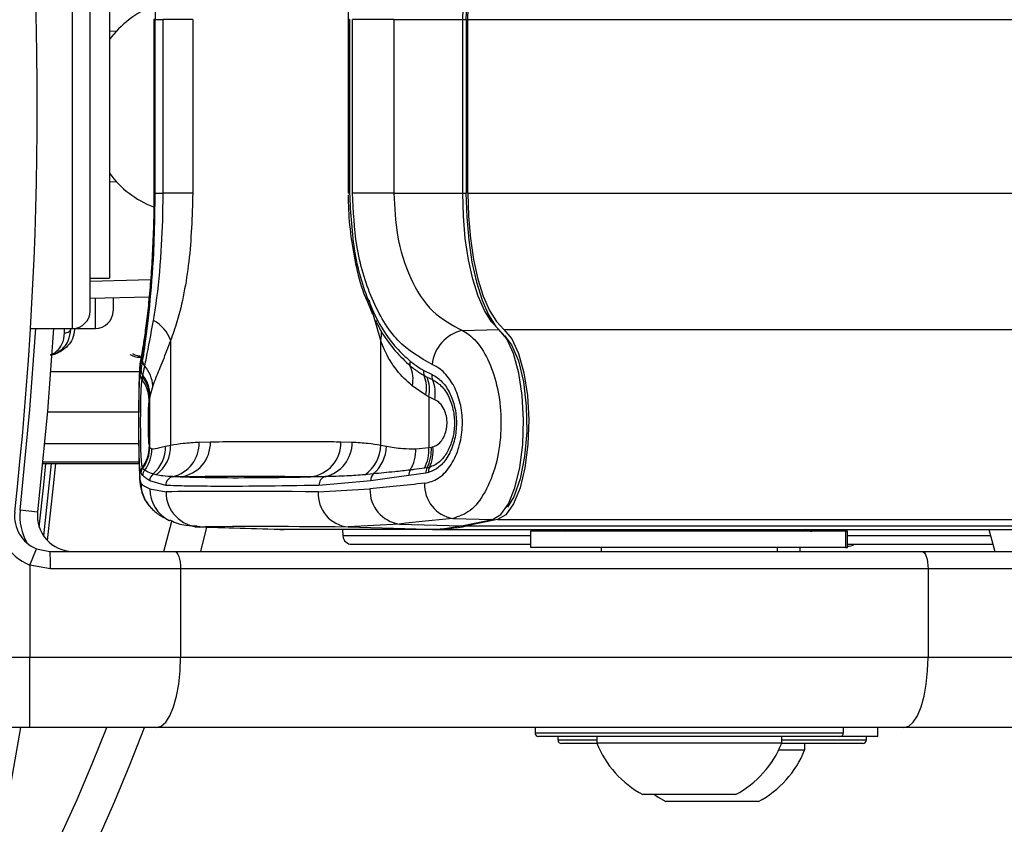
# Model space of a CAD drawing. Header units: millimetres. Extents: x 2436 to 18395, y 146 to 15846.
# Tile 29 of 45: x 3311 to 3423, y 12264 to 12356. Entities that reach past the tile are written whole.
import ezdxf

# ---------------------------------------------------------------- set-up
doc = ezdxf.new("R2010")
doc.units = ezdxf.units.MM
doc.header["$LTSCALE"] = 2
doc.layers.add('COMPONENT_GEOMETRY', color=7, linetype='Continuous')
doc.styles.add('SLDTEXTSTYLE0', font='TXT', dxfattribs={"width": 0.75})
doc.dimstyles.new('SLDDIMSTYLE3', dxfattribs={"dimtxt": 100, "dimasz": 6.604, "dimexe": 0, "dimexo": 0.0625, "dimgap": 25, "dimtad": 0, "dimtih": 1, "dimtoh": 1, "dimdec": 0, "dimrnd": 1e-09, "dimzin": 12, "dimdsep": 46, "dimtxsty": 'SLDTEXTSTYLE0', "dimsah": 1, "dimcen": 0.09, "dimadec": 0, "dimazin": 3, "dimtfac": 1, "dimtdec": 3, "dimtofl": 0, "dimtmove": 0, "dimatfit": 3, "dimfxl": 1, "dimfrac": 2, "dimtolj": 1, "dimtzin": 12, "dimarcsym": 0})

# ---------------------------------------------------------------- blocks, each defined once
blk = doc.blocks.new('_D_5')
at = {"layer": 'COMPONENT_GEOMETRY', "color": 7}
for p, q in [((10064.26, 12285.62), (10064.26, 8269.38)), ((2938.37, 12281.46), (2938.37, 8269.38)), ((6264.3, 8419.76), (6233.83, 8419.76)), ((6233.83, 8419.76), (6233.83, 8261.01)), ((6738.33, 8419.76), (6768.8, 8419.76)), ((6768.8, 8419.76), (6768.8, 8261.01)), ((2938.37, 8275.73), (6183.63, 8275.73)), ((10064.26, 8275.73), (6819, 8275.73)), ((6233.83, 8261.01), (6264.3, 8261.01)), ((6768.8, 8261.01), (6738.33, 8261.01))]:
    blk.add_line(p, q, dxfattribs=at)
for points in [[(2938.37, 8275.73), (2944.97, 8274.72), (2944.97, 8276.75)], [(10064.26, 8275.73), (10057.65, 8276.75), (10057.65, 8274.72)]]:
    blk.add_solid(points, dxfattribs=at)
at = {"layer": 'COMPONENT_GEOMETRY', "color": 7, "char_height": 100, "attachment_point": 1, "style": 'SLDTEXTSTYLE0'}
for s, insert in [('11\'8.27"', (6264.3, 8389.92)), ('3563', (6353.54, 8240.3))]:
    blk.add_mtext(s, dxfattribs=dict(at, insert=insert))

msp = doc.modelspace()

# ---------------------------------------------------------------- linework, layer by layer
at = {"color": 8, "linetype": 'Continuous', "lineweight": 25}
for p, q in [((3317.37, 12320.72), (3317.37, 12371.12)), ((3326.66, 12355.77), (3326.61, 12355.77)), ((3361.65, 12355.77), (3362.06, 12355.77)), ((3362.23, 12355.77), (3431.93, 12355.77)), ((3321.57, 12354.48), (3322.4, 12354.5)), ((3322.4, 12337.34), (3321.57, 12337.36)), ((3326.66, 12336.07), (3326.61, 12336.07)), ((3361.65, 12336.07), (3362.06, 12336.07)), ((3362.23, 12336.07), (3431.93, 12336.07)), ((3319.37, 12326.09), (3326.23, 12326.27)), ((3319.97, 12320.72), (3319.97, 12324.13)), ((3352.34, 12319.36), (3351.05, 12323.94)), ((3316.48, 12320.21), (3316.48, 12320.72)), ((3366.32, 12320.62), (4888.21, 12320.62)), ((3314.88, 12315.84), (3324.97, 12315.84)), ((3314.52, 12311.27), (3324.88, 12311.27)), ((3314.21, 12307.66), (3324.88, 12307.66)), ((3313.99, 12305.4), (3324.92, 12305.4)), ((3324.91, 12305.55), (3314, 12305.55)), ((3365.61, 12299.02), (4888.97, 12299.02)), ((3331.81, 12298.19), (3331.53, 12298.23)), ((3402.32, 12297.72), (3402.33, 12297.92)), ((3369.35, 12297.17), (3348.06, 12297.17)), ((3421.55, 12297.17), (3405.31, 12297.17)), ((3369.85, 12274.82), (3404.85, 12274.82)), ((3372.45, 12274.02), (3376.85, 12274.02)), ((3397.85, 12274.02), (3407.35, 12274.02)), ((3407.35, 12274.02), (3407.45, 12274.02))]:
    msp.add_line(p, q, dxfattribs=at)
at = {"color": 7, "linetype": 'Continuous', "lineweight": 25}
for p, q in [((3319.37, 12322.72), (3319.37, 12369.12)), ((3321.57, 12365.42), (3321.57, 12326.42)), ((3326.61, 12355.77), (3326.61, 12336.07)), ((3326.66, 12355.77), (3326.66, 12336.07)), ((3326.76, 12336.07), (3326.76, 12355.77)), ((3326.76, 12355.77), (3327.65, 12355.77)), ((3331.02, 12355.77), (3327.65, 12355.77)), ((3327.65, 12336.07), (3327.65, 12355.77)), ((3331.02, 12355.77), (3331.02, 12336.07)), ((3348.65, 12355.77), (3348.65, 12336.07)), ((3348.8, 12355.77), (3348.65, 12355.77)), ((3348.8, 12355.77), (3348.8, 12336.07)), ((3349.14, 12336.07), (3349.14, 12355.77)), ((3353.83, 12355.77), (3349.14, 12355.77)), ((3353.83, 12355.77), (3361.65, 12355.77)), ((3353.83, 12355.77), (3353.83, 12336.07)), ((3361.65, 12336.07), (3361.65, 12355.77)), ((3362.06, 12336.07), (3362.06, 12355.77)), ((3362.23, 12336.07), (3362.23, 12355.77)), ((3326.6, 12336.07), (3326.6, 12335.22)), ((3326.76, 12336.07), (3327.65, 12336.07)), ((3331.02, 12336.07), (3327.65, 12336.07)), ((3348.8, 12336.07), (3348.65, 12336.07)), ((3353.83, 12336.07), (3349.14, 12336.07)), ((3353.83, 12336.07), (3361.65, 12336.07)), ((3319.37, 12326.42), (3321.57, 12326.42)), ((3326.06, 12324.29), (3319.37, 12324.12)), ((3321.97, 12324.19), (3321.97, 12322.72)), ((3350.75, 12323.92), (3351.41, 12322.33)), ((3312.61, 12320.72), (3317.37, 12320.72)), ((3317.37, 12320.72), (3319.97, 12320.72)), ((3361.61, 12320.49), (3365.75, 12320.6)), ((3328.5, 12319.36), (3328.5, 12307.49)), ((3352.34, 12307.49), (3352.34, 12319.36)), ((3325.06, 12315.48), (3325.15, 12315.95)), ((3357.23, 12315.95), (3358.17, 12315.48)), ((3325.26, 12314.91), (3325.32, 12315.21)), ((3325.32, 12315.21), (3325.36, 12315.39)), ((3357.27, 12315.39), (3357.6, 12315.21)), ((3357.6, 12315.21), (3358.23, 12314.91)), ((3326.48, 12314.21), (3326.17, 12313.16)), ((3357.47, 12313.16), (3355.93, 12314.21)), ((3326.13, 12312.96), (3326.06, 12312.63)), ((3326.17, 12313.16), (3326.13, 12312.96)), ((3326.13, 12307.2), (3326.13, 12312.96)), ((3357.8, 12312.96), (3357.47, 12313.16)), ((3357.8, 12312.96), (3357.8, 12307.2)), ((3358.48, 12312.63), (3357.8, 12312.96)), ((3331.75, 12307.82), (3333.02, 12307.86)), ((3347.83, 12307.86), (3349.1, 12307.82)), ((3326.08, 12307.28), (3326.1, 12307.24)), ((3326.1, 12307.24), (3326.13, 12307.2)), ((3326.13, 12307.2), (3326.38, 12307.07)), ((3327.92, 12307.36), (3328.5, 12307.49)), ((3352.34, 12307.49), (3353, 12307.36)), ((3356.34, 12307.07), (3357.8, 12307.2)), ((3357.8, 12307.2), (3358.09, 12307.24)), ((3313.99, 12305.4), (3324.92, 12305.4)), ((3325.13, 12304.31), (3325.1, 12304.37)), ((3325.35, 12304.04), (3325.13, 12304.31)), ((3325.32, 12304.9), (3325.3, 12304.95)), ((3325.35, 12304.86), (3325.32, 12304.9)), ((3357.47, 12304.31), (3355.54, 12304.04)), ((3357.59, 12304.9), (3357.3, 12304.86)), ((3357.77, 12304.37), (3357.47, 12304.31)), ((3327.95, 12302.91), (3326.13, 12303.43)), ((3326.85, 12304.12), (3326.52, 12304.21)), ((3351.22, 12303.43), (3345.34, 12302.91)), ((3351.5, 12304.21), (3350.53, 12304.12)), ((3326.15, 12302.51), (3327.98, 12302.18)), ((3345.26, 12302.18), (3351.12, 12302.51)), ((3313.41, 12299.86), (3311.42, 12300.08)), ((3327.75, 12295.42), (3328.64, 12298.86)), ((3328.44, 12298.88), (3328.35, 12298.92)), ((3360.53, 12299.16), (3365.03, 12299.04)), ((3361.51, 12298.32), (3365.03, 12299.04)), ((3361.63, 12298.33), (3365.15, 12299.05)), ((3365.61, 12299.02), (3362.09, 12298.31)), ((3331.27, 12298.19), (3340.27, 12297.94)), ((3331.81, 12298.19), (3340.81, 12297.93)), ((3332.58, 12298.16), (3331.89, 12295.42)), ((3340.81, 12297.93), (3357.66, 12297.93)), ((3340.81, 12297.93), (3340.82, 12297.93)), ((3340.82, 12297.93), (3357.67, 12297.93)), ((3358.23, 12297.92), (3341.38, 12297.92)), ((3348.02, 12297.92), (3348.06, 12297.17)), ((3354.47, 12298.52), (3348.66, 12298.19)), ((3348.66, 12298.19), (3357.66, 12297.93)), ((3354.47, 12298.52), (3361.51, 12298.32)), ((3357.66, 12297.93), (3357.67, 12297.93)), ((3358.23, 12297.92), (3752.12, 12297.92)), ((3362.09, 12298.31), (4614.52, 12298.31)), ((3369.35, 12297.72), (3369.35, 12295.87)), ((3405.08, 12297.72), (3369.35, 12297.72)), ((3405.08, 12297.72), (3405.08, 12295.87)), ((3405.31, 12297.72), (3405.08, 12297.72)), ((3405.31, 12295.87), (3405.31, 12297.72)), ((3421.35, 12297.92), (3422.03, 12295.42)), ((3312.53, 12293.86), (3313.29, 12295.71)), ((3313.29, 12295.71), (3314.79, 12295.42)), ((3314.79, 12295.42), (3328.95, 12295.42)), ((3328.95, 12295.42), (3413.77, 12295.42)), ((3349.06, 12296.22), (3369.35, 12296.22)), ((3405.08, 12295.87), (3369.35, 12295.87)), ((3377.35, 12295.87), (3377.35, 12295.42)), ((3377.35, 12295.87), (3377.35, 12295.42)), ((3397.35, 12295.42), (3397.35, 12295.87)), ((3397.35, 12295.42), (3397.35, 12295.87)), ((3399.95, 12295.42), (3399.95, 12295.87)), ((3399.95, 12295.42), (3399.95, 12295.87)), ((3405.08, 12295.87), (3405.31, 12295.87)), ((3405.31, 12296.22), (3421.81, 12296.22)), ((3405.31, 12296.02), (3405.48, 12296.02)), ((3413.77, 12295.42), (3445.35, 12295.42)), ((3314.88, 12293.42), (3312.53, 12293.86)), ((3312.53, 12293.86), (3312.53, 12283.42)), ((3329.64, 12293.42), (3314.88, 12293.42)), ((3329.64, 12293.42), (3329.64, 12283.42)), ((3414.45, 12293.42), (3329.64, 12293.42)), ((3414.45, 12293.42), (3414.45, 12283.42)), ((3447.35, 12293.42), (3414.45, 12293.42)), ((3292.72, 12283.42), (3312.53, 12283.42)), ((3312.53, 12275.42), (3312.53, 12283.42)), ((3312.53, 12283.42), (3329.64, 12283.42)), ((3329.64, 12283.42), (3414.45, 12283.42)), ((3414.45, 12283.42), (3447.35, 12283.42)), ((3312.53, 12275.42), (3292.09, 12275.42)), ((3311.47, 12275.42), (3310.28, 12268.72)), ((3326.9, 12275.42), (3312.53, 12275.42)), ((3411.72, 12275.42), (3326.9, 12275.42)), ((3369.85, 12275.42), (3369.85, 12274.82)), ((3404.85, 12274.82), (3404.85, 12275.42)), ((3408.75, 12274.42), (3408.75, 12275.42)), ((3439.35, 12275.42), (3411.72, 12275.42)), ((3404.45, 12274.42), (3370.25, 12274.42)), ((3372.45, 12274.42), (3372.45, 12274.02)), ((3376.85, 12274.42), (3376.85, 12273.66)), ((3397.85, 12273.66), (3397.85, 12274.42)), ((3408.75, 12274.42), (3404.45, 12274.42)), ((3407.45, 12274.02), (3407.45, 12274.42)), ((3376.87, 12273.62), (3372.85, 12273.62)), ((3383.34, 12273.66), (3376.85, 12273.66)), ((3397.85, 12273.66), (3383.34, 12273.66)), ((3406.95, 12273.62), (3397.84, 12273.62)), ((3400.45, 12272.86), (3400.45, 12273.62)), ((3407.05, 12273.62), (3406.95, 12273.62)), ((3400.45, 12272.86), (3397.5, 12272.86)), ((3385.35, 12267.82), (3382.1, 12267.82)), ((3392.6, 12267.82), (3385.35, 12267.82)), ((3395.2, 12267.02), (3384.7, 12267.02))]:
    msp.add_line(p, q, dxfattribs=at)
at = {"color": 7, "linetype": 'Continuous', "lineweight": 25, "flags": 128}
for points in [[(3366.27, 12371.81), (3365.39, 12370.9), (3364.57, 12369.58), (3363.84, 12367.89), (3363.21, 12365.88), (3362.7, 12363.6), (3362.33, 12361.11), (3362.1, 12358.47), (3362.02, 12355.77)], [(3361.65, 12355.77), (3361.72, 12358.37), (3361.94, 12360.91), (3362.3, 12363.31), (3362.79, 12365.51), (3363.4, 12367.45), (3364.11, 12369.08), (3364.9, 12370.35), (3365.75, 12371.23)], [(3362.23, 12355.77), (3362.31, 12358.37), (3362.53, 12360.91), (3362.89, 12363.31), (3363.37, 12365.5), (3363.98, 12367.44), (3364.69, 12369.07), (3365.48, 12370.34), (3366.32, 12371.22)], [(3365.75, 12320.6), (3364.9, 12321.49), (3364.11, 12322.76), (3363.4, 12324.38), (3362.79, 12326.32), (3362.3, 12328.52), (3361.94, 12330.92), (3361.72, 12333.46), (3361.65, 12336.07)], [(3362.02, 12336.07), (3362.1, 12333.37), (3362.33, 12330.73), (3362.7, 12328.24), (3363.21, 12325.96), (3363.84, 12323.95), (3364.57, 12322.26), (3365.39, 12320.94), (3366.27, 12320.02)], [(3362.23, 12336.07), (3362.31, 12333.47), (3362.53, 12330.93), (3362.89, 12328.53), (3363.37, 12326.33), (3363.98, 12324.4), (3364.69, 12322.77), (3365.48, 12321.5), (3366.32, 12320.62)], [(3315.2, 12320.72), (3314.53, 12311.34), (3313.41, 12299.86)], [(3365.03, 12299.04), (3365.97, 12299.59), (3366.84, 12300.81), (3367.58, 12302.63), (3368.13, 12304.93), (3368.46, 12307.56), (3368.55, 12310.34), (3368.4, 12313.1), (3368.01, 12315.66), (3367.41, 12317.86), (3366.64, 12319.54), (3365.75, 12320.6)], [(3366.32, 12320.62), (3367.22, 12319.55), (3367.99, 12317.87), (3368.59, 12315.67), (3368.98, 12313.11), (3369.14, 12310.34), (3369.04, 12307.55), (3368.71, 12304.92), (3368.16, 12302.62), (3367.42, 12300.8), (3366.55, 12299.57), (3365.61, 12299.02)], [(3366.37, 12319.94), (3367.19, 12318.88), (3367.97, 12317.05), (3368.54, 12314.66), (3368.86, 12311.9), (3368.91, 12309), (3368.67, 12306.17), (3368.18, 12303.64), (3367.46, 12301.61), (3366.73, 12300.42)], [(3315.43, 12305.4), (3315.18, 12302.86), (3314.5, 12296.65)], [(3365.03, 12299.04), (3365.14, 12299.05), (3365.15, 12299.05)], [(3340.27, 12297.94), (3340.32, 12297.94), (3340.81, 12297.93)], [(3340.56, 12297.94), (3340.9, 12297.92), (3341.38, 12297.92)], [(3361.51, 12298.32), (3361.62, 12298.33), (3361.63, 12298.33)], [(3328.95, 12295.42), (3329.09, 12295.38), (3329.21, 12295.27), (3329.33, 12295.08), (3329.44, 12294.83), (3329.52, 12294.53), (3329.58, 12294.18), (3329.62, 12293.81), (3329.64, 12293.42)], [(3413.77, 12295.42), (3413.9, 12295.38), (3414.03, 12295.27), (3414.15, 12295.08), (3414.25, 12294.83), (3414.34, 12294.53), (3414.4, 12294.18), (3414.44, 12293.81), (3414.45, 12293.42)], [(3326.9, 12275.42), (3327.43, 12275.57), (3327.95, 12276.03), (3328.42, 12276.77), (3328.83, 12277.76), (3329.17, 12278.97), (3329.43, 12280.36), (3329.58, 12281.86), (3329.64, 12283.42)], [(3411.72, 12275.42), (3412.25, 12275.57), (3412.76, 12276.03), (3413.24, 12276.77), (3413.65, 12277.76), (3413.99, 12278.97), (3414.24, 12280.36), (3414.4, 12281.86), (3414.45, 12283.42)], [(3383.4, 12267.82), (3383.84, 12267.52), (3384.7, 12267.02)]]:
    msp.add_lwpolyline(points, dxfattribs=at)
at = {"color": 8, "linetype": 'Continuous', "lineweight": 25, "flags": 128}
for points in [[(3311.42, 12300.08), (3312.54, 12311.51), (3313.2, 12320.72)], [(3325.15, 12317.47), (3325.12, 12317.34), (3325.06, 12316.63)], [(3313.59, 12298.16), (3314.11, 12302.97), (3314.35, 12305.4)], [(3314.93, 12305.4), (3314.69, 12302.91), (3314.06, 12297.19)]]:
    msp.add_lwpolyline(points, dxfattribs=at)
at = {"color": 7, "linetype": 'Continuous', "lineweight": 25}
for centre, radius, start, end in [((3138.37, 12345.92), 200, 20.6403, 339.3597), ((3138.37, 12345.92), 196, 21.0814, 338.9186), ((2897.37, 12345.92), 416, 353.6435, 6.3565), ((3330.33, 12347.19), 10.8, 110.2456, 144.2476), ((3330.34, 12344.65), 10.8, 215.7573, 249.4644), ((3317.37, 12322.72), 2, 270, 0), ((3319.97, 12322.72), 2, 270, 0), ((3324.59, 12317.96), 4.16, 19.6054, 61.688), ((3362.58, 12316.17), 4.43, 102.6278, 174.0575), ((3326.21, 12317.05), 0.88, 182.7165, 223.1051), ((3356.49, 12316.75), 0.844, 162.3381, 201.082), ((3326.02, 12315.49), 0.956, 180.9557, 217.681), ((3326.08, 12315.97), 0.931, 181.4592, 218.7259), ((3322.69, 12313.97), 3.8, 3.6769, 40.756), ((3352.45, 12314.99), 3.56, 347.3347, 24.1434), ((3358.17, 12315.74), 0.963, 167.1635, 200.9779), ((3359.17, 12315.29), 1.02, 169.6659, 202.2291), ((3322.22, 12312.57), 3.84, 1.0211, 37.5529), ((3322.34, 12312.87), 3.79, 1.355, 38.1297), ((3322.38, 12313.04), 3.79, 1.6769, 38.2828), ((3353.66, 12313.94), 3.89, 348.3816, 21.9102), ((3353.93, 12313.75), 3.95, 348.5328, 21.7505), ((3354.45, 12313.34), 4.09, 350.0855, 22.5815), ((3327.84, 12307.7), 3.91, 283.336, 1.7955), ((3329.12, 12307.75), 3.9, 277.0599, 1.6248), ((3343.92, 12307.76), 3.91, 277.0682, 1.4615), ((3345.12, 12307.77), 3.98, 283.3036, 0.7839), ((3322.12, 12307.32), 3.96, 323.2992, 359.4022), ((3322.1, 12307.27), 4, 323.7163, 359.6941), ((3322.13, 12307.23), 4, 323.696, 359.6802), ((3322.35, 12307.08), 4.03, 322.8776, 359.8906), ((3323.94, 12307.25), 3.98, 310.2949, 1.5623), ((3324.56, 12307.34), 3.95, 305.4783, 2.1469), ((3348.18, 12307.56), 4.17, 304.3394, 358.96), ((3348.77, 12307.43), 4.22, 310.2603, 358.953), ((3351.85, 12307), 4.49, 328.4107, 0.9367), ((3353.29, 12306.95), 4.52, 332.4752, 3.2679), ((3353.57, 12306.98), 4.53, 332.5648, 3.2842), ((3353.93, 12306.82), 4.36, 334.5903, 5.9893), ((3326.09, 12304.36), 0.988, 143.2348, 179.4199), ((3326.13, 12304.31), 1, 143.6841, 179.6922), ((3326.35, 12304.04), 1, 142.2922, 179.5942), ((3356.65, 12304.11), 1.11, 151.0019, 183.3973), ((3358.6, 12304.38), 1.13, 152.7485, 183.462), ((3358.85, 12304.49), 1.09, 154.8459, 186.2596), ((3327.14, 12303.41), 1.01, 127.8235, 179.3724), ((3328.95, 12302.92), 0.997, 101.8046, 180.2768), ((3346.31, 12302.96), 0.969, 106.0436, 182.931), ((3352.24, 12303.5), 1.03, 135.8742, 183.8856), ((3329.12, 12303.14), 3.98, 179.7687, 225.5582), ((3331.95, 12302.15), 3.97, 179.5192, 267.9277), ((3349.03, 12301.95), 3.78, 176.4085, 264.2924), ((3355.02, 12302.38), 3.9, 178.1364, 261.8878), ((3361.19, 12302.97), 3.87, 177.3411, 260.0469), ((3314.79, 12299.42), 6, 173.6435, 247.9583), ((3314.79, 12299.42), 4, 173.6435, 247.9583), ((3317.39, 12299.42), 4, 173.6435, 270), ((3357.64, 12317.3), 19.37, 270.0406, 281.5141), ((3358.22, 12317.29), 19.37, 270.0406, 281.5141), ((3373.35, 12299.72), 2, 270, 295.8419), ((3349.06, 12297.22), 1, 183, 270), ((3304.15, 12293.92), 10.74, 357.3377, 8.0339), ((3405.48, 12297.02), 1, 270, 306.8699), ((3370.25, 12274.82), 0.4, 180, 270), ((3404.45, 12274.82), 0.4, 270, 0), ((3372.85, 12274.02), 0.4, 180, 270), ((3387.35, 12277.82), 11.29, 201.6102, 242.2991), ((3387.35, 12277.82), 11.29, 297.7009, 338.3898), ((3407.05, 12274.02), 0.4, 270, 0), ((3389.95, 12277.02), 11.29, 297.7009, 338.3898)]:
    msp.add_arc(centre, radius, start, end, dxfattribs=at)
at = {"color": 8, "linetype": 'Continuous', "lineweight": 25}
for centre, radius, start, end in [((3350.12, 12320.06), 2.33, 342.5805, 8.9757), ((3330.11, 12302.47), 3.96, 179.3855, 243.5511), ((3317.39, 12299.42), 6, 173.6435, 210.9415)]:
    msp.add_arc(centre, radius, start, end, dxfattribs=at)
at = {"color": 7, "linetype": 'Continuous', "lineweight": 25}
for centre, major_axis, ratio, start_param, end_param in [((3486.65, 12296), (161.8, -7.72), 0.055046, 3.20426, 3.271131), ((3486.65, 12298.1), (161.8, -3.88), 0.008809, 2.634082, 2.944743), ((3486.65, 12296), (161.8, -0.08), 0.072843, 2.496887, 2.563757), ((3486.65, 12292.02), (157.8, -0.08), 0.07469, 2.496889, 2.563759), ((3486.55, 12294.1), (157.8, -3.88), 0.009032, 2.634093, 2.944754)]:
    msp.add_ellipse(centre, major_axis=major_axis, ratio=ratio, start_param=start_param, end_param=end_param, dxfattribs=at)
for points, knots in [([(3325.33, 12374.83), (3325.41, 12374.35), (3325.65, 12372.76), (3326.14, 12368.83), (3326.65, 12362.68), (3326.72, 12358.07), (3326.76, 12355.77)], [0, 0, 0, 0, 0.129083, 0.424338, 0.712561, 1, 1, 1, 1]), ([(3350.86, 12368.17), (3350.68, 12367.75), (3350.08, 12366.34), (3349.4, 12363.58), (3348.83, 12360.02), (3348.65, 12357.36), (3348.66, 12355.93), (3348.66, 12355.74)], [0, 0, 0, 0, 0.117044, 0.399431, 0.67868, 0.955415, 1, 1, 1, 1]), ([(3326.66, 12336.07), (3326.62, 12333.85), (3326.55, 12329.39), (3326.07, 12323.49), (3325.48, 12318.85), (3325.2, 12317.38), (3325.06, 12316.63)], [0, 0, 0, 0, 0.246039, 0.493344, 0.74369, 1, 1, 1, 1]), ([(3325.33, 12317.01), (3325.41, 12317.49), (3325.65, 12319.07), (3326.14, 12323.01), (3326.65, 12329.16), (3326.72, 12333.77), (3326.76, 12336.07)], [0, 0, 0, 0, 0.129083, 0.424338, 0.712561, 1, 1, 1, 1]), ([(3326.56, 12321.62), (3326.66, 12322.25), (3327.03, 12324.56), (3327.48, 12329.12), (3327.64, 12333.55), (3327.65, 12335.77), (3327.65, 12336.07)], [0, 0, 0, 0, 0.159037, 0.579884, 0.943274, 1, 1, 1, 1]), ([(3331.02, 12336.07), (3330.94, 12333.43), (3330.81, 12329.49), (3330.04, 12324.69), (3329.33, 12321.66), (3328.75, 12320.04), (3328.5, 12319.36)], [0, 0, 0, 0, 0.419372, 0.626845, 0.841167, 1, 1, 1, 1]), ([(3348.66, 12335.87), (3348.66, 12335.6), (3348.66, 12334.16), (3348.87, 12331.5), (3349.45, 12328.04), (3350.09, 12325.46), (3350.63, 12324.2), (3350.75, 12323.92)], [0, 0, 0, 0, 0.064396, 0.339046, 0.627603, 0.917108, 1, 1, 1, 1]), ([(3348.8, 12336.07), (3348.92, 12333.77), (3349.16, 12329.16), (3351.06, 12323), (3353.41, 12319.07), (3355.16, 12317.49), (3355.69, 12317.01)], [0, 0, 0, 0, 0.287424, 0.575721, 0.870977, 1, 1, 1, 1]), ([(3358.17, 12316.63), (3356.82, 12317.4), (3354.13, 12318.94), (3351.22, 12323.83), (3349.45, 12329.77), (3349.24, 12334.06), (3349.14, 12336.07)], [0, 0, 0, 0, 0.2632036, 0.5247273, 0.7771853, 1, 1, 1, 1]), ([(3353.83, 12336.07), (3353.91, 12334.46), (3354.08, 12331.02), (3355.6, 12326.26), (3358.1, 12322.33), (3360.44, 12321.11), (3361.61, 12320.49)], [0, 0, 0, 0, 0.223488, 0.476086, 0.737075, 1, 1, 1, 1]), ([(3326.6, 12335.22), (3326.6, 12334.87), (3326.6, 12333.37), (3326.51, 12330.77), (3326.34, 12327.57), (3326.11, 12324.63), (3325.84, 12322.07), (3325.56, 12319.93), (3325.33, 12318.44), (3325.18, 12317.64), (3325.15, 12317.48), (3325.15, 12317.47)], [0, 0, 0, 0, 0.04159, 0.176505, 0.312002, 0.447567, 0.584438, 0.721928, 0.860453, 0.982697, 1, 1, 1, 1]), ([(3325.57, 12316.45), (3325.63, 12316.76), (3325.9, 12318.07), (3326.27, 12320.09), (3326.56, 12321.62)], [0, 0, 0, 0, 0.238761, 1, 1, 1, 1]), ([(3351.76, 12321.62), (3351.99, 12321.15), (3353.06, 12319.02), (3354.55, 12317.57), (3355.7, 12316.45)], [0, 0, 0, 0, 0.222458, 1, 1, 1, 1]), ([(3314.88, 12317.69), (3314.91, 12317.7), (3315.21, 12317.74), (3315.77, 12318.03), (3316.44, 12318.57), (3317.02, 12319.46), (3317.11, 12320.18), (3317.17, 12320.62)], [0, 0, 0, 0, 0.019593, 0.174111, 0.402339, 0.637038, 1, 1, 1, 1]), ([(3316.48, 12320.21), (3316.57, 12320.22), (3316.75, 12320.23), (3316.99, 12320.35), (3317.12, 12320.49), (3317.16, 12320.59), (3317.17, 12320.62)], [0, 0, 0, 0, 0.279636, 0.559272, 0.838908, 1, 1, 1, 1]), ([(3361.61, 12320.49), (3361.86, 12320.34), (3362.72, 12319.84), (3364.04, 12318.28), (3365.26, 12315.56), (3365.96, 12312.28), (3366.06, 12308.7), (3365.49, 12305.12), (3364.25, 12302.03), (3362.52, 12299.8), (3361.19, 12299.37), (3360.53, 12299.16)], [0, 0, 0, 0, 0.0498264, 0.1675614, 0.2805784, 0.3917808, 0.5052991, 0.624319, 0.7486634, 0.8746042, 1, 1, 1, 1]), ([(3328.5, 12319.36), (3328.2, 12318.56), (3327.58, 12316.93), (3326.89, 12315.32), (3326.59, 12314.51), (3326.48, 12314.21)], [0, 0, 0, 0, 0.379006, 0.768783, 1, 1, 1, 1]), ([(3355.93, 12314.21), (3355.31, 12314.77), (3354.07, 12315.89), (3352.98, 12317.73), (3352.48, 12319), (3352.34, 12319.36)], [0, 0, 0, 0, 0.413547, 0.837804, 1, 1, 1, 1]), ([(3323.89, 12317.77), (3324.11, 12317.66), (3324.48, 12317.47), (3324.92, 12317.45), (3325.1, 12317.44)], [0, 0, 0, 0, 0.582959, 1, 1, 1, 1]), ([(3325.15, 12317.46), (3325.14, 12317.4), (3325.05, 12317.05), (3325, 12316.38), (3324.92, 12315.18), (3324.89, 12313.39), (3324.87, 12311.66), (3324.87, 12310.52), (3324.87, 12310.1)], [0, 0, 0, 0, 0.028997, 0.165908, 0.42672, 0.643868, 0.870704, 1, 1, 1, 1]), ([(3325.06, 12316.63), (3325.03, 12316.35), (3324.95, 12315.81), (3324.9, 12314.07), (3324.88, 12311.92), (3324.87, 12309.6), (3324.88, 12307.4), (3324.91, 12305.49), (3324.97, 12304.03), (3325.05, 12303.31), (3325.12, 12303.19), (3325.14, 12303.15)], [0, 0, 0, 0, 0.126223, 0.251631, 0.371826, 0.485006, 0.594424, 0.705157, 0.821324, 0.944386, 1, 1, 1, 1]), ([(3325.15, 12315.95), (3325.19, 12316.18), (3325.25, 12316.5), (3325.31, 12316.9), (3325.33, 12317.01)], [0, 0, 0, 0, 0.71409, 1, 1, 1, 1]), ([(3355.69, 12317.01), (3356.05, 12316.73), (3356.55, 12316.35), (3357.08, 12316.04), (3357.23, 12315.95)], [0, 0, 0, 0, 0.714143, 1, 1, 1, 1]), ([(3357.33, 12303.15), (3357.85, 12303.28), (3358.87, 12303.54), (3360.23, 12304.94), (3361.21, 12306.89), (3361.67, 12309.17), (3361.59, 12311.45), (3361.03, 12313.53), (3360.07, 12315.25), (3359.04, 12316.23), (3358.37, 12316.54), (3358.17, 12316.63)], [0, 0, 0, 0, 0.128283, 0.255896, 0.379754, 0.496488, 0.607307, 0.716724, 0.829647, 0.949094, 1, 1, 1, 1]), ([(3325.1, 12304.37), (3325.07, 12304.54), (3325, 12304.87), (3324.94, 12306.13), (3324.9, 12307.82), (3324.89, 12309.73), (3324.9, 12311.59), (3324.92, 12313.24), (3324.97, 12314.58), (3325.02, 12315.23), (3325.06, 12315.44), (3325.06, 12315.48)], [0, 0, 0, 0, 0.128772, 0.257506, 0.386957, 0.507462, 0.621373, 0.734927, 0.852016, 0.977201, 1, 1, 1, 1]), ([(3325.36, 12315.39), (3325.4, 12315.62), (3325.46, 12315.94), (3325.54, 12316.33), (3325.57, 12316.45)], [0, 0, 0, 0, 0.696657, 1, 1, 1, 1]), ([(3355.7, 12316.45), (3356.06, 12316.18), (3356.57, 12315.8), (3357.1, 12315.49), (3357.27, 12315.39)], [0, 0, 0, 0, 0.696668, 1, 1, 1, 1]), ([(3358.17, 12315.48), (3358.24, 12315.45), (3358.69, 12315.23), (3359.47, 12314.59), (3360.31, 12313.25), (3360.84, 12311.6), (3361, 12309.75), (3360.73, 12307.84), (3360.02, 12306.15), (3358.98, 12304.88), (3358.18, 12304.54), (3357.77, 12304.37)], [0, 0, 0, 0, 0.021466, 0.146972, 0.265052, 0.37829, 0.491889, 0.612335, 0.742127, 0.871039, 1, 1, 1, 1]), ([(3325.3, 12304.95), (3325.26, 12305.12), (3325.19, 12305.46), (3325.14, 12306.73), (3325.11, 12308.34), (3325.1, 12310.06), (3325.11, 12311.69), (3325.14, 12313.11), (3325.18, 12314.29), (3325.23, 12314.7), (3325.26, 12314.91)], [0, 0, 0, 0, 0.14005, 0.280395, 0.409802, 0.528506, 0.640305, 0.752924, 0.870839, 1, 1, 1, 1]), ([(3358.23, 12314.91), (3358.6, 12314.68), (3359.35, 12314.22), (3360.2, 12312.84), (3360.68, 12311.17), (3360.75, 12309.46), (3360.46, 12307.89), (3359.86, 12306.54), (3358.99, 12305.43), (3358.26, 12305.12), (3357.87, 12304.95)], [0, 0, 0, 0, 0.136771, 0.273805, 0.40009, 0.516407, 0.628045, 0.740836, 0.860989, 1, 1, 1, 1]), ([(3326.06, 12312.63), (3326.05, 12312.59), (3326.02, 12312.44), (3325.99, 12312.04), (3325.96, 12311.41), (3325.95, 12310.68), (3325.94, 12309.85), (3325.95, 12308.99), (3325.98, 12308.18), (3326.02, 12307.54), (3326.06, 12307.36), (3326.08, 12307.28)], [0, 0, 0, 0, 0.061845, 0.1849, 0.290127, 0.388407, 0.48934, 0.604425, 0.718225, 0.859767, 1, 1, 1, 1]), ([(3358.27, 12307.28), (3358.39, 12307.32), (3358.7, 12307.43), (3359.16, 12307.82), (3359.55, 12308.44), (3359.8, 12309.15), (3359.9, 12309.95), (3359.82, 12310.79), (3359.54, 12311.6), (3359.08, 12312.28), (3358.68, 12312.52), (3358.48, 12312.63)], [0, 0, 0, 0, 0.077485, 0.206091, 0.317362, 0.415605, 0.514532, 0.624244, 0.732937, 0.867116, 1, 1, 1, 1]), ([(3324.87, 12310.1), (3324.87, 12309.83), (3324.87, 12308.87), (3324.88, 12307.24), (3324.91, 12305.43), (3324.97, 12303.87), (3325.03, 12302.97), (3325.28, 12301.96), (3325.56, 12301.23), (3325.9, 12300.85), (3326.02, 12300.7)], [0, 0, 0, 0, 0.068059, 0.235677, 0.407008, 0.586834, 0.791974, 0.871668, 0.951777, 1, 1, 1, 1]), ([(3328.5, 12307.49), (3328.98, 12307.56), (3330.06, 12307.73), (3331.14, 12307.79), (3331.75, 12307.82)], [0, 0, 0, 0, 0.441401, 1, 1, 1, 1]), ([(3333.02, 12307.86), (3334.27, 12307.87), (3337.18, 12307.9), (3341.76, 12307.9), (3345.45, 12307.89), (3347.47, 12307.87), (3347.83, 12307.86)], [0, 0, 0, 0, 0.253188, 0.590242, 0.927296, 1, 1, 1, 1]), ([(3349.1, 12307.82), (3349.7, 12307.79), (3350.79, 12307.73), (3351.87, 12307.56), (3352.34, 12307.49)], [0, 0, 0, 0, 0.558599, 1, 1, 1, 1]), ([(3326.38, 12307.07), (3326.49, 12307.07), (3326.83, 12307.07), (3327.49, 12307.24), (3327.92, 12307.36)], [0, 0, 0, 0, 0.3319634, 1, 1, 1, 1]), ([(3353, 12307.36), (3353.58, 12307.25), (3354.56, 12307.08), (3355.83, 12307.07), (3356.34, 12307.07)], [0, 0, 0, 0, 0.5988925, 1, 1, 1, 1]), ([(3358.09, 12307.24), (3358.12, 12307.25), (3358.18, 12307.26), (3358.24, 12307.27), (3358.27, 12307.28)], [0, 0, 0, 0, 0.503349, 1, 1, 1, 1]), ([(3325.56, 12304.65), (3325.5, 12304.7), (3325.43, 12304.76), (3325.37, 12304.84), (3325.35, 12304.86)], [0, 0, 0, 0, 0.722931, 1, 1, 1, 1]), ([(3326.52, 12304.21), (3326.26, 12304.3), (3325.88, 12304.43), (3325.64, 12304.59), (3325.56, 12304.65)], [0, 0, 0, 0, 0.665988, 1, 1, 1, 1]), ([(3355.67, 12304.65), (3355.09, 12304.58), (3353.63, 12304.42), (3352.3, 12304.29), (3351.5, 12304.21)], [0, 0, 0, 0, 0.403381, 1, 1, 1, 1]), ([(3357.3, 12304.86), (3356.9, 12304.8), (3356.35, 12304.73), (3355.82, 12304.67), (3355.67, 12304.65)], [0, 0, 0, 0, 0.7229315, 1, 1, 1, 1]), ([(3357.87, 12304.95), (3357.82, 12304.94), (3357.73, 12304.92), (3357.64, 12304.9), (3357.59, 12304.9)], [0, 0, 0, 0, 0.5024195, 1, 1, 1, 1]), ([(3326.13, 12303.43), (3325.98, 12303.53), (3325.67, 12303.73), (3325.46, 12303.94), (3325.35, 12304.04)], [0, 0, 0, 0, 0.499862, 1, 1, 1, 1]), ([(3328.74, 12303.9), (3328.36, 12303.92), (3327.68, 12303.95), (3327.1, 12304.07), (3326.85, 12304.12)], [0, 0, 0, 0, 0.562494, 1, 1, 1, 1]), ([(3329.6, 12303.88), (3329.43, 12303.88), (3329.14, 12303.89), (3328.87, 12303.89), (3328.74, 12303.9)], [0, 0, 0, 0, 0.550084, 1, 1, 1, 1]), ([(3344.4, 12303.88), (3344.04, 12303.88), (3342.02, 12303.9), (3338.33, 12303.92), (3333.76, 12303.91), (3330.84, 12303.89), (3329.6, 12303.88)], [0, 0, 0, 0, 0.072703, 0.409757, 0.746813, 1, 1, 1, 1]), ([(3329.6, 12303.88), (3331.06, 12303.84), (3333.72, 12303.77), (3338.99, 12303.79), (3342.78, 12303.85), (3344.4, 12303.88)], [0, 0, 0, 0, 0.411197, 0.74781, 1, 1, 1, 1]), ([(3346.04, 12303.9), (3345.73, 12303.89), (3345.18, 12303.89), (3344.64, 12303.88), (3344.4, 12303.88)], [0, 0, 0, 0, 0.550084, 1, 1, 1, 1]), ([(3350.53, 12304.12), (3349.85, 12304.07), (3348.31, 12303.95), (3346.86, 12303.92), (3346.04, 12303.9)], [0, 0, 0, 0, 0.437506, 1, 1, 1, 1]), ([(3355.54, 12304.04), (3354.8, 12303.94), (3353.32, 12303.73), (3351.92, 12303.53), (3351.22, 12303.43)], [0, 0, 0, 0, 0.499862, 1, 1, 1, 1]), ([(3345.34, 12302.91), (3343.08, 12302.88), (3338.57, 12302.8), (3333.79, 12302.79), (3330.24, 12302.82), (3328.71, 12302.88), (3327.95, 12302.91)], [0, 0, 0, 0, 0.287942, 0.575885, 0.787474, 1, 1, 1, 1]), ([(3326.32, 12300.31), (3326.5, 12300.15), (3327.05, 12299.64), (3327.71, 12299.25), (3328.22, 12298.99), (3328.35, 12298.92)], [0, 0, 0, 0, 0.25234, 0.79638, 1, 1, 1, 1]), ([(3328.47, 12298.98), (3328.48, 12298.97), (3329.03, 12298.61), (3330.11, 12298.38), (3331.1, 12298.33), (3331.53, 12298.3)], [0, 0, 0, 0, 0.010006, 0.569183, 1, 1, 1, 1]), ([(3400.49, 12297.92), (3400.58, 12297.87), (3400.82, 12297.74), (3401.1, 12297.73), (3401.27, 12297.72)], [0, 0, 0, 0, 0.352331, 1, 1, 1, 1]), ([(3401.35, 12297.72), (3401.12, 12297.73), (3400.82, 12297.74), (3400.58, 12297.89), (3400.53, 12297.92)], [0, 0, 0, 0, 0.803632, 1, 1, 1, 1])]:
    msp.add_open_spline(points, degree=3, knots=knots, dxfattribs=at)
at = {"color": 8, "linetype": 'Continuous', "lineweight": 25}
for points, knots in [([(3317.59, 12320.59), (3317.54, 12320.24), (3317.45, 12319.57), (3316.86, 12318.72), (3316.11, 12318.12), (3315.39, 12317.78), (3314.98, 12317.72), (3314.88, 12317.71)], [0, 0, 0, 0, 0.282513, 0.524655, 0.768568, 0.943513, 1, 1, 1, 1]), ([(3314.88, 12317.74), (3314.95, 12317.76), (3315.24, 12317.86), (3315.72, 12318.25), (3316.33, 12319.03), (3316.42, 12319.77), (3316.48, 12320.21)], [0, 0, 0, 0, 0.056154, 0.237467, 0.545947, 1, 1, 1, 1]), ([(3324.18, 12317.89), (3324.24, 12317.85), (3324.41, 12317.73), (3324.76, 12317.61), (3325.05, 12317.59), (3325.17, 12317.59)], [0, 0, 0, 0, 0.214068, 0.680168, 1, 1, 1, 1])]:
    msp.add_open_spline(points, degree=3, knots=knots, dxfattribs=at)

# ---------------------------------------------------------------- dimensions: what is measured, and where the dimension line sits
at = {"layer": 'COMPONENT_GEOMETRY', "color": 7}
dim = msp.add_linear_dim(base=(2938.37, 8275.73), p1=(10064.26, 12288.16), p2=(2938.37, 12284), dimstyle='SLDDIMSTYLE3', dxfattribs=at)
dim.commit()
dim.dimension.update_dxf_attribs({"geometry": '_D_5', "text_midpoint": (6501.31, 8275.73), "dimtype": 160})

doc.saveas('drawing.dxf')
